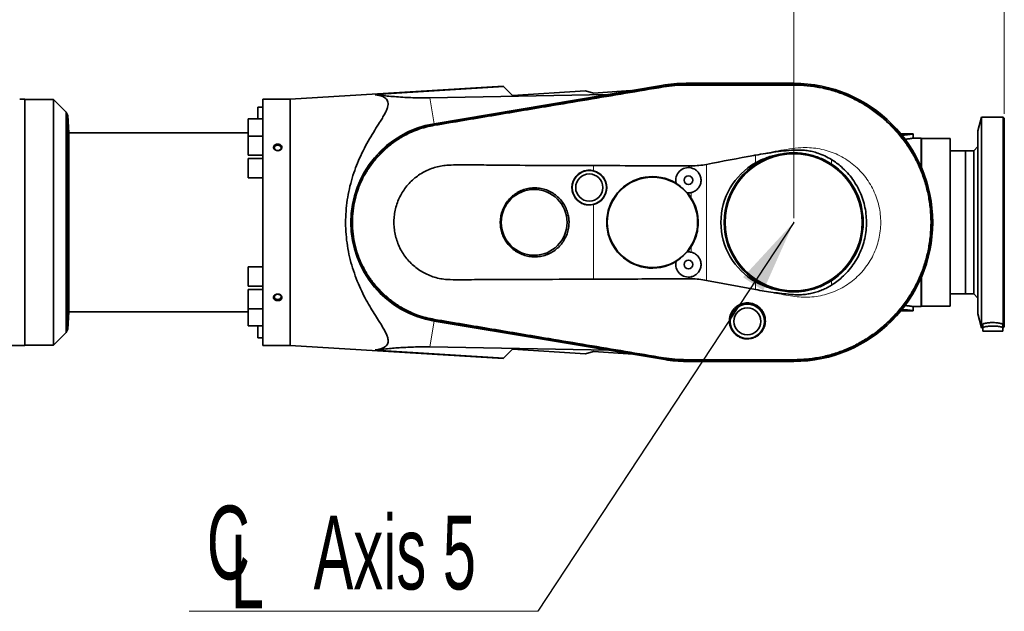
# Model space of a CAD drawing. Header units: millimetres. Extents: x 0 to 11920, y 0 to 8400.
# Tile 53 of 55: x 8071 to 9006, y 6467 to 7029. Entities that reach past the tile are written whole.
import ezdxf

# ---------------------------------------------------------------- set-up
doc = ezdxf.new("R2010")
doc.units = ezdxf.units.MM
doc.header["$LTSCALE"] = 20
doc.header["$PDSIZE"] = -1
doc.styles.add('SLDTEXTSTYLE0', font='TXT', dxfattribs={"width": 0.605})
doc.dimstyles.new('SLDDIMSTYLE0', dxfattribs={"dimtxt": 70, "dimasz": 70, "dimexe": 0, "dimexo": 0.0625, "dimgap": 17.5, "dimtad": 1, "dimdec": 0, "dimrnd": 1e-09, "dimzin": 12, "dimdsep": 46, "dimtxsty": 'SLDTEXTSTYLE0', "dimsah": 1, "dimcen": 0.09, "dimadec": 0, "dimazin": 3, "dimtfac": 1, "dimtofl": 0, "dimtmove": 0, "dimatfit": 3, "dimfxl": 1, "dimfrac": 2, "dimtolj": 1, "dimtzin": 12, "dimarcsym": 0})
doc.dimstyles.new('SLDDIMSTYLE2', dxfattribs={"dimtxt": 0.18, "dimasz": 70, "dimexe": 0, "dimexo": 0.0625, "dimgap": 0, "dimtad": 0, "dimtih": 1, "dimtoh": 1, "dimdec": 0, "dimrnd": 1e-09, "dimzin": 0, "dimdsep": 46, "dimtxsty": 'Standard', "dimsah": 1, "dimcen": 0.09, "dimadec": 0, "dimazin": 0, "dimtfac": 70, "dimtdec": 0, "dimtofl": 0, "dimtmove": 0, "dimatfit": 3, "dimfxl": 1, "dimfrac": 2, "dimtolj": 1, "dimtzin": 0, "dimarcsym": 0})

# ---------------------------------------------------------------- blocks, each defined once
blk = doc.blocks.new('_D')
at = {"color": 7, "linetype": 'Continuous', "lineweight": 0}
for p, q in [((7022.41, 6693.42), (7022.41, 7399.43)), ((9006.29, 6939.48), (9006.29, 7399.43)), ((7022.41, 7369.43), (9006.29, 7369.43))]:
    blk.add_line(p, q, dxfattribs=at)
at = {"color": 7, "linetype": 'Continuous', "lineweight": 18}
for centre, start, end in [((8014.84, 7423.15), 153.43495, 206.56505), ((8013.86, 7423.15), 333.43495, 26.56505)]:
    blk.add_arc(centre, 120.11, start, end, dxfattribs=at)
for points in [[(7022.41, 7369.43), (7092.41, 7359.43), (7092.41, 7379.43)], [(9006.29, 7369.43), (8936.29, 7379.43), (8936.29, 7359.43)]]:
    blk.add_solid(points, dxfattribs=at)
at = {"color": 7, "linetype": 'Continuous', "lineweight": 18, "insert": (7907.41, 7459.67), "char_height": 70, "attachment_point": 1, "style": 'SLDTEXTSTYLE0'}
blk.add_mtext('1984', dxfattribs=at)
blk = doc.blocks.new('_D_1')
at = {"color": 7, "linetype": 'Continuous', "lineweight": 0}
for p, q in [((7413.79, 6640.48), (7413.79, 7119.43)), ((8806.29, 6840.48), (8806.29, 7119.43)), ((7413.79, 7089.43), (8806.29, 7089.43))]:
    blk.add_line(p, q, dxfattribs=at)
at = {"color": 7, "linetype": 'Continuous', "lineweight": 18}
for points in [[(7413.79, 7089.43), (7483.79, 7079.43), (7483.79, 7099.43)], [(8806.29, 7089.43), (8736.29, 7099.43), (8736.29, 7079.43)]]:
    blk.add_solid(points, dxfattribs=at)
at = {"color": 7, "linetype": 'Continuous', "lineweight": 18, "insert": (8003.1, 7179.67), "char_height": 70, "attachment_point": 1, "style": 'SLDTEXTSTYLE0'}
blk.add_mtext('1393', dxfattribs=at)
blk = doc.blocks.new('_D_3')
at = {"color": 7, "linetype": 'Continuous', "lineweight": 0}
for p, q in [((7133.69, 6892.98), (7133.69, 7259.43)), ((9006.29, 6939.48), (9006.29, 7259.43)), ((7133.69, 7229.43), (9006.29, 7229.43))]:
    blk.add_line(p, q, dxfattribs=at)
at = {"color": 7, "linetype": 'Continuous', "lineweight": 18}
for points in [[(7133.69, 7229.43), (7203.69, 7219.43), (7203.69, 7239.43)], [(9006.29, 7229.43), (8936.29, 7239.43), (8936.29, 7219.43)]]:
    blk.add_solid(points, dxfattribs=at)
at = {"color": 7, "linetype": 'Continuous', "lineweight": 18, "insert": (7963.05, 7319.67), "char_height": 70, "attachment_point": 1, "style": 'SLDTEXTSTYLE0'}
blk.add_mtext('1873', dxfattribs=at)
blk = doc.blocks.new('SW_SYMBOL_MOD_CL')
at = {"color": 0, "linetype": 'Continuous', "lineweight": 0, "char_height": 15515, "attachment_point": 5, "style": 'SLDTEXTSTYLE0'}
for s, insert in [('C', (8000, 12000)), ('L', (12000, 6000))]:
    blk.add_mtext(s, dxfattribs=dict(at, insert=insert))
blk = doc.blocks.new('SW_NOTE_0_2')
at = {"color": 0, "linetype": 'Continuous', "lineweight": 0}
for p, q in [((-331.11, 0), (0, 0)), ((0, 0), (-331.11, 0)), ((-331.11, 0), (0, 0)), ((0, 0), (-331.11, 0)), ((-331.11, 0), (0, 0)), ((0, 0), (-331.11, 0))]:
    blk.add_line(p, q, dxfattribs=at)
at = {"color": 0, "linetype": 'Continuous', "lineweight": 0, "xscale": 0.0045117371, "yscale": 0.0045117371, "zscale": 0.0045117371}
blk.add_blockref('SW_SYMBOL_MOD_CL', (-330, 10.67), dxfattribs=at)
at = {"color": 0, "linetype": 'Continuous', "lineweight": 0, "insert": (-212.95, 90.79), "char_height": 70, "attachment_point": 1, "style": 'SLDTEXTSTYLE0'}
blk.add_mtext('Axis 5', dxfattribs=at)

msp = doc.modelspace()

# ---------------------------------------------------------------- linework, layer by layer
at = {"color": 7, "linetype": 'Continuous', "lineweight": 35}
for p, q in [((8530.35, 6965.84), (8328.29, 6953.48)), ((8680.88, 6966.52), (8464.92, 6930.16)), ((8465, 6930.02), (8682.47, 6966.51)), ((8530.35, 6965.84), (8531.11, 6965.08)), ((8806.29, 6968.48), (8704.29, 6968.48)), ((8704.29, 6968.32), (8806.29, 6968.32)), ((8704.29, 6967.11), (8704.29, 6967.11)), ((8806.28, 6967.11), (8806.29, 6967.11)), ((8460.78, 6954.73), (8629.14, 6957.81)), ((8531.11, 6965.08), (8539.22, 6956.98)), ((8608.63, 6961.24), (8539.22, 6956.98)), ((8616.29, 6959.23), (8608.63, 6961.24)), ((8616.29, 6959.23), (8651.72, 6961.61)), ((8682.67, 6965.31), (8682.67, 6965.31)), ((8076.29, 6953.48), (8071.29, 6953.48)), ((8076.29, 6719.48), (8076.29, 6953.48)), ((8103.43, 6952.98), (8076.29, 6952.98)), ((8115.29, 6941.12), (8103.43, 6952.98)), ((8103.43, 6952.98), (8103.43, 6836.48)), ((8309.29, 6953.48), (8302.29, 6953.48)), ((8302.29, 6719.48), (8302.29, 6953.48)), ((8328.29, 6953.48), (8323.29, 6953.48)), ((8328.29, 6953.48), (8328.29, 6719.48)), ((8117.07, 6938.03), (8115.29, 6941.12)), ((8115.29, 6941.12), (8115.29, 6731.84)), ((8117.94, 6921.48), (8117.07, 6938.03)), ((8117.07, 6734.93), (8117.07, 6938.03)), ((8302.29, 6945.97), (8297.29, 6945.97)), ((8297.29, 6934.83), (8297.29, 6945.97)), ((8302.29, 6934.83), (8288.29, 6934.83)), ((8288.29, 6925.68), (8288.29, 6934.83)), ((8465.19, 6928.86), (8465.2, 6928.86)), ((8984.79, 6936.48), (8981.29, 6923.42)), ((9005.29, 6936.48), (8984.79, 6936.48)), ((8984.79, 6836.48), (8984.79, 6936.48)), ((9006.29, 6935.48), (9005.29, 6936.48)), ((9005.29, 6836.48), (9005.29, 6936.48)), ((9006.29, 6836.48), (9006.29, 6935.48)), ((8288.29, 6921.48), (8117.94, 6921.48)), ((8117.94, 6751.48), (8117.94, 6921.48)), ((8288.29, 6918.46), (8288.29, 6925.68)), ((8908.11, 6920.48), (8914.29, 6920.48)), ((8908.55, 6919.85), (8910.29, 6919.94)), ((8910.29, 6919.31), (8909, 6919.24)), ((8914.29, 6920.3), (8914.29, 6920.48)), ((8919.79, 6920.48), (8915.74, 6920.48)), ((8919.79, 6916.48), (8919.79, 6920.48)), ((8981.29, 6836.48), (8981.29, 6923.42)), ((8302.29, 6918.46), (8288.29, 6918.46)), ((8288.29, 6909.31), (8288.29, 6918.46)), ((8927.29, 6916.48), (8919.77, 6916.48)), ((8927.29, 6916.48), (8927.29, 6889.23)), ((8927.79, 6915.98), (8927.29, 6915.48)), ((8954.79, 6915.98), (8927.79, 6915.98)), ((8927.79, 6915.98), (8927.79, 6888.07)), ((8954.79, 6915.98), (8954.79, 6756.98)), ((8288.29, 6900.16), (8288.29, 6909.31)), ((8969.59, 6904.48), (8954.79, 6904.48)), ((8977.29, 6904.48), (8969.59, 6904.48)), ((8969.59, 6904.48), (8969.59, 6768.48)), ((8969.59, 6836.48), (8969.59, 6904.48)), ((8981.29, 6908.48), (8977.29, 6904.48)), ((8977.29, 6836.48), (8977.29, 6904.48)), ((8288.29, 6900.16), (8302.29, 6900.16)), ((8302.29, 6897.13), (8288.29, 6897.13)), ((8288.29, 6887.98), (8288.29, 6897.13)), ((8288.29, 6878.83), (8288.29, 6887.98)), ((8288.29, 6878.83), (8302.29, 6878.83)), ((8694.71, 6873.34), (8694.61, 6873.74)), ((8705.43, 6864.51), (8705.02, 6864.55)), ((8103.43, 6836.48), (8103.43, 6719.98)), ((8969.59, 6768.48), (8969.59, 6836.48)), ((8977.29, 6768.48), (8977.29, 6836.48)), ((8981.29, 6749.54), (8981.29, 6836.48)), ((8984.79, 6736.48), (8984.79, 6836.48)), ((9005.29, 6736.48), (9005.29, 6836.48)), ((9006.29, 6737.48), (9006.29, 6836.48)), ((8705.02, 6808.41), (8705.43, 6808.45)), ((8694.61, 6799.22), (8694.71, 6799.62)), ((8302.29, 6794.13), (8288.29, 6794.13)), ((8288.29, 6784.98), (8288.29, 6794.13)), ((8288.29, 6775.83), (8288.29, 6784.98)), ((8770.03, 6772.63), (8723.5, 6781.42)), ((8927.29, 6783.73), (8927.29, 6756.48)), ((8927.79, 6784.89), (8927.79, 6756.98)), ((8288.29, 6775.83), (8302.29, 6775.83)), ((8302.29, 6772.8), (8288.29, 6772.8)), ((8288.29, 6763.65), (8288.29, 6772.8)), ((8288.29, 6754.5), (8288.29, 6763.65)), ((8954.79, 6768.48), (8969.59, 6768.48)), ((8969.59, 6768.48), (8977.29, 6768.48)), ((8977.29, 6768.48), (8981.29, 6764.48)), ((8117.07, 6734.93), (8117.94, 6751.48)), ((8117.94, 6751.48), (8288.29, 6751.48)), ((8288.29, 6754.5), (8302.29, 6754.5)), ((8288.29, 6747.28), (8288.29, 6754.5)), ((8914.29, 6752.48), (8908.11, 6752.48)), ((8910.29, 6753.02), (8908.42, 6753.12)), ((8910.29, 6753.65), (8908.92, 6753.72)), ((8914.29, 6752.48), (8914.29, 6752.66)), ((8915.74, 6752.48), (8919.79, 6752.48)), ((8919.74, 6756.48), (8927.29, 6756.48)), ((8919.79, 6752.48), (8919.79, 6756.49)), ((8927.29, 6757.48), (8927.79, 6756.98)), ((8927.79, 6756.98), (8954.79, 6756.98)), ((8288.29, 6738.13), (8288.29, 6747.28)), ((8682.47, 6706.45), (8465, 6742.94)), ((8465.02, 6742.78), (8684.01, 6706.16)), ((8465.2, 6744.1), (8465.19, 6744.1)), ((8981.29, 6749.54), (8984.79, 6736.48)), ((8115.29, 6731.84), (8117.07, 6734.93)), ((8288.29, 6738.13), (8302.29, 6738.13)), ((8297.29, 6736.99), (8297.29, 6738.13)), ((8297.29, 6726.99), (8297.29, 6736.99)), ((8984.79, 6736.48), (8985.79, 6736.48)), ((8985.79, 6736.74), (8985.79, 6739.99)), ((8985.79, 6736.74), (8985.79, 6733.18)), ((8985.79, 6733.18), (9004.79, 6733.18)), ((9004.79, 6736.74), (9004.79, 6739.99)), ((9004.79, 6736.74), (9004.79, 6733.18)), ((9004.79, 6736.48), (9005.29, 6736.48)), ((9005.29, 6736.48), (9006.29, 6737.48)), ((8103.43, 6719.98), (8115.29, 6731.84)), ((8297.29, 6726.99), (8302.29, 6726.99)), ((8046.2, 6719.48), (8076.29, 6719.48)), ((8076.29, 6719.98), (8103.43, 6719.98)), ((8302.29, 6719.48), (8328.29, 6719.48)), ((8328.29, 6719.48), (8530.35, 6707.12)), ((8630.94, 6715.04), (8460.92, 6718.23)), ((8539.22, 6715.98), (8531.11, 6707.88)), ((8539.22, 6715.98), (8608.66, 6711.72)), ((8608.66, 6711.72), (8616.29, 6713.74)), ((8616.29, 6713.74), (8653.76, 6711.22)), ((8531.11, 6707.88), (8530.35, 6707.12)), ((8682.67, 6707.65), (8682.67, 6707.65)), ((8704.29, 6705.85), (8704.29, 6705.85)), ((8806.29, 6704.64), (8704.29, 6704.64)), ((8704.29, 6704.48), (8806.29, 6704.48)), ((8806.29, 6705.85), (8806.29, 6705.85))]:
    msp.add_line(p, q, dxfattribs=at)
at = {"color": 8, "linetype": 'Continuous', "lineweight": 18}
for p, q in [((8682.67, 6965.31), (8682.47, 6966.51)), ((8704.29, 6967.11), (8704.29, 6968.32)), ((8704.29, 6966.55), (8704.29, 6967.11)), ((8806.28, 6967.11), (8806.29, 6966.56)), ((8806.29, 6967.11), (8806.29, 6968.32)), ((8531.11, 6965.08), (8408.91, 6957.65)), ((8682.77, 6964.76), (8682.67, 6965.31)), ((8460.78, 6954.73), (8464.92, 6930.16)), ((8465.19, 6928.86), (8465, 6930.02)), ((8465.29, 6928.29), (8465.2, 6928.86)), ((8910.29, 6919.31), (8910.29, 6919.94)), ((8770.03, 6892.97), (8770.03, 6900.33)), ((8723.5, 6891.54), (8723.5, 6781.42)), ((8842.23, 6896.09), (8842.23, 6891.84)), ((8616.29, 6885.48), (8616.29, 6890.45)), ((8709.06, 6888.16), (8709.06, 6890.1)), ((8709.06, 6859.53), (8709.06, 6864.8)), ((8616.29, 6782.51), (8616.29, 6853.49)), ((8709.06, 6808.16), (8709.06, 6813.43)), ((8709.06, 6782.85), (8709.06, 6784.8)), ((8770.03, 6772.63), (8770.03, 6779.99)), ((8842.23, 6781.12), (8842.23, 6776.86)), ((8910.29, 6753.02), (8910.29, 6753.65)), ((8460.92, 6718.23), (8465.02, 6742.78)), ((8465.19, 6744.1), (8465, 6742.94)), ((8465.29, 6744.67), (8465.2, 6744.1)), ((8531.11, 6707.88), (8408.91, 6715.31)), ((8682.67, 6707.65), (8682.47, 6706.45)), ((8682.77, 6708.2), (8682.67, 6707.65)), ((8704.29, 6706.41), (8704.29, 6705.85)), ((8704.29, 6705.85), (8704.29, 6704.64)), ((8806.29, 6706.41), (8793.64, 6706.41)), ((8806.29, 6706.41), (8806.29, 6705.85)), ((8806.29, 6705.85), (8806.29, 6704.64))]:
    msp.add_line(p, q, dxfattribs=at)
at = {"color": 7, "linetype": 'Continuous', "lineweight": 35, "flags": 128}
for points in [[(8316.29, 6904.67), (8317.35, 6904.81), (8318.29, 6905.21), (8319.01, 6905.84), (8319.44, 6906.62), (8319.53, 6907.46), (8319.27, 6908.28), (8318.68, 6908.99), (8317.84, 6909.52), (8316.83, 6909.79), (8315.76, 6909.79), (8314.74, 6909.52), (8313.9, 6908.99), (8313.31, 6908.28), (8313.05, 6907.46), (8313.14, 6906.62), (8313.57, 6905.84), (8314.29, 6905.21), (8315.24, 6904.81), (8316.29, 6904.67)], [(8316.29, 6768.29), (8317.35, 6768.15), (8318.29, 6767.75), (8319.01, 6767.12), (8319.44, 6766.34), (8319.53, 6765.5), (8319.27, 6764.68), (8318.68, 6763.97), (8317.84, 6763.44), (8316.83, 6763.17), (8315.76, 6763.17), (8314.74, 6763.44), (8313.9, 6763.97), (8313.31, 6764.68), (8313.05, 6765.5), (8313.14, 6766.34), (8313.57, 6767.12), (8314.29, 6767.75), (8315.24, 6768.15), (8316.29, 6768.29)]]:
    msp.add_lwpolyline(points, dxfattribs=at)
at = {"color": 7, "linetype": 'Continuous', "lineweight": 35}
for centre, radius in [((8806.29, 6836.48), 65), ((8612.19, 6869.48), 16.25), ((8612.19, 6869.48), 12.92), ((8672.19, 6836.48), 42.9), ((8706.29, 6876.48), 4.15), ((8559.89, 6836.48), 31.23), ((8706.29, 6796.48), 4.15), ((8762.29, 6742.48), 16.25), ((8762.29, 6742.48), 12.86)]:
    msp.add_circle(centre, radius, dxfattribs=at)
for centre, radius, start, end in [((8704.29, 6827.48), 141, 90, 99.55723), ((8704.29, 6836.48), 131.84, 90, 99.52477), ((8806.29, 6836.48), 132, 270, 90), ((8806.29, 6836.48), 131.84, 270, 90), ((8480.69, 6836.48), 95, 99.55723, 260.50724), ((8480.69, 6836.48), 94.84, 99.52477, 260.47523), ((8806.29, 6836.48), 66, 102.58892, 257.41108), ((8806.29, 6836.48), 66, 302.99174, 57.00826), ((8612.19, 6869.48), 16.51, 284.37716, 75.62284), ((8706.29, 6876.48), 12, 76.65221, 193.20977), ((8672.19, 6836.48), 43.48, 58.96524, 301.03476), ((8672.19, 6836.48), 43.19, 40.52686, 58.57795), ((8706.29, 6876.48), 12, 265.89505, 283.34779), ((8672.19, 6836.48), 43.48, 32.01127, 40.13958), ((8672.19, 6836.48), 43.19, 301.42205, 319.47314), ((8672.19, 6836.48), 43.48, 319.86042, 327.98873), ((8706.29, 6796.48), 12, 76.65221, 94.10495), ((8706.29, 6796.48), 12, 166.79023, 283.34779), ((8704.29, 6836.48), 131.84, 260.47523, 270), ((8704.29, 6827.48), 123, 260.50724, 270)]:
    msp.add_arc(centre, radius, start, end, dxfattribs=at)
msp.add_ellipse((8802.33, 6836.48), major_axis=(65.16, 0), ratio=0.998153, start_param=2.089503, end_param=4.193682, dxfattribs=at)
for points, knots in [([(8682.67, 6965.31), (8686.25, 6965.83), (8691.61, 6966.6), (8698.84, 6967.04), (8702.47, 6967.09), (8704.29, 6967.11)], [0, 0, 0, 0, 0.498216, 0.74889, 1, 1, 1, 1]), ([(8704.29, 6967.11), (8710.96, 6967.11), (8724.3, 6967.11), (8744.32, 6967.11), (8764.65, 6967.11), (8781.81, 6967.12), (8795.79, 6967.11), (8802.78, 6967.11), (8806.28, 6967.11)], [0, 0, 0, 0, 0.196212, 0.392416, 0.58862, 0.794306, 0.897163, 1, 1, 1, 1]), ([(8806.29, 6967.11), (8809.67, 6967.04), (8816.41, 6966.9), (8826.51, 6965.67), (8836.53, 6963.7), (8846.41, 6960.93), (8856.04, 6957.4), (8865.56, 6953.05), (8874.87, 6947.84), (8883.92, 6941.73), (8892.47, 6934.85), (8900.45, 6927.23), (8907.77, 6918.97), (8914.36, 6910.15), (8920.17, 6900.78), (8925.18, 6890.95), (8929.35, 6880.74), (8932.65, 6870.23), (8935.03, 6859.47), (8936.5, 6848.53), (8937.06, 6837.51), (8936.7, 6826.54), (8935.41, 6815.7), (8933.23, 6805.01), (8930.14, 6794.48), (8926.15, 6784.19), (8921.32, 6774.27), (8915.69, 6764.8), (8909.26, 6755.85), (8902.09, 6747.46), (8894.25, 6739.7), (8885.79, 6732.63), (8876.76, 6726.31), (8867.22, 6720.77), (8857.25, 6716.04), (8847.15, 6712.25), (8837, 6709.37), (8826.86, 6707.36), (8816.6, 6706.08), (8809.73, 6705.93), (8806.29, 6705.85)], [0, 0, 0, 0, 0.0246709, 0.0493437, 0.0742729, 0.099279, 0.124285, 0.1492142, 0.1757083, 0.2022024, 0.228995, 0.2558833, 0.2827717, 0.3095644, 0.3363595, 0.3632504, 0.3901412, 0.4169364, 0.4437357, 0.4706309, 0.497526, 0.5243254, 0.5507881, 0.5772509, 0.6040487, 0.6309423, 0.6578359, 0.6846338, 0.7114341, 0.7383303, 0.7652266, 0.792027, 0.8188253, 0.8457193, 0.8726134, 0.8994117, 0.9245202, 0.9497079, 0.9748939, 1, 1, 1, 1]), ([(8408.91, 6715.31), (8410.22, 6715.5), (8412.67, 6715.86), (8415.76, 6716.86), (8418.22, 6718.16), (8419.95, 6719.77), (8420.92, 6721.65), (8421.26, 6723.7), (8421.02, 6726.24), (8420.01, 6729.34), (8418.25, 6733.01), (8415.64, 6737.55), (8412.19, 6743.08), (8407.99, 6749.75), (8403.63, 6756.9), (8399.2, 6764.78), (8394.9, 6773.47), (8390.86, 6783.02), (8387.31, 6793.11), (8384.46, 6803.54), (8382.39, 6814.23), (8381.11, 6825.03), (8380.64, 6836), (8381.04, 6846.97), (8382.25, 6857.81), (8384.22, 6868.37), (8386.92, 6878.54), (8390.2, 6888.25), (8394.09, 6897.76), (8398.57, 6906.95), (8403.48, 6915.78), (8408.43, 6923.97), (8412.54, 6930.48), (8415.73, 6935.57), (8417.99, 6939.47), (8419.69, 6942.89), (8420.76, 6945.85), (8421.24, 6948.36), (8421.14, 6950.62), (8420.35, 6952.55), (8418.97, 6954.17), (8416.74, 6955.69), (8413.44, 6956.96), (8410.42, 6957.42), (8408.91, 6957.65)], [0, 0, 0, 0, 0.020291, 0.037998, 0.055736, 0.073403, 0.088213, 0.103074, 0.117888, 0.137114, 0.156423, 0.175701, 0.203683, 0.231759, 0.259861, 0.28788, 0.318535, 0.349322, 0.38007, 0.410672, 0.43999, 0.469393, 0.498697, 0.528032, 0.557466, 0.586814, 0.616091, 0.645446, 0.674745, 0.706836, 0.739047, 0.77126, 0.803351, 0.822267, 0.8412, 0.860086, 0.875538, 0.891026, 0.906455, 0.921937, 0.937479, 0.952983, 0.976479, 1, 1, 1, 1]), ([(8408.91, 6957.65), (8411.01, 6957.41), (8415.2, 6956.94), (8421.94, 6956.28), (8429.11, 6955.67), (8436.6, 6955.18), (8443.22, 6954.89), (8448.65, 6954.74), (8452.74, 6954.68), (8456.78, 6954.67), (8459.44, 6954.71), (8460.78, 6954.73)], [0, 0, 0, 0, 0.153001, 0.305984, 0.46037, 0.614674, 0.749662, 0.818159, 0.88663, 0.943092, 1, 1, 1, 1]), ([(8465.2, 6928.86), (8471.78, 6929.97), (8484.95, 6932.18), (8504.69, 6935.48), (8544.17, 6942.1), (8590.29, 6949.83), (8636.43, 6957.56), (8662.85, 6961.99), (8676.07, 6964.2), (8682.67, 6965.31)], [0, 0, 0, 0, 0.090795, 0.181579, 0.272357, 0.635472, 0.817736, 0.908868, 1, 1, 1, 1]), ([(8309.29, 6953.48), (8309.31, 6953.48), (8309.37, 6953.48), (8310.02, 6953.44), (8311.44, 6953.37), (8313.41, 6953.31), (8315.73, 6953.28), (8318.15, 6953.29), (8320.38, 6953.34), (8322.11, 6953.42), (8323.13, 6953.47), (8323.24, 6953.48), (8323.29, 6953.48)], [0, 0, 0, 0, 0.052295, 0.15493, 0.258586, 0.364844, 0.474016, 0.585217, 0.696873, 0.80723, 0.914856, 1, 1, 1, 1]), ([(8465.19, 6744.1), (8461.89, 6744.76), (8455.28, 6746.08), (8445.58, 6749.45), (8436.15, 6753.86), (8427.16, 6759.39), (8418.84, 6765.87), (8411.32, 6773.27), (8404.67, 6781.45), (8398.96, 6790.33), (8394.31, 6799.8), (8390.74, 6809.72), (8388.29, 6819.98), (8387.04, 6830.46), (8386.96, 6841.01), (8388.04, 6851.51), (8390.33, 6861.81), (8393.74, 6871.79), (8398.24, 6881.33), (8403.81, 6890.3), (8410.33, 6898.59), (8417.74, 6906.11), (8425.96, 6912.72), (8434.86, 6918.39), (8444.43, 6923.05), (8454.56, 6926.71), (8461.65, 6928.14), (8465.19, 6928.86)], [0, 0, 0, 0, 0.038408, 0.076823, 0.116812, 0.156928, 0.196917, 0.236906, 0.277023, 0.317012, 0.357003, 0.397122, 0.437113, 0.477111, 0.517237, 0.557236, 0.597232, 0.637356, 0.677353, 0.717351, 0.757478, 0.797476, 0.837468, 0.877588, 0.91758, 0.958793, 1, 1, 1, 1]), ([(8910.29, 6919.94), (8911.31, 6920.02), (8913.35, 6920.18), (8915.15, 6920.4), (8915.95, 6920.5), (8915.75, 6920.48), (8915.74, 6920.47)], [0, 0, 0, 0, 0.322745, 0.645497, 0.96759, 1, 1, 1, 1]), ([(8919.77, 6920.48), (8919.75, 6920.47), (8919.69, 6920.46), (8919.09, 6920.36), (8918.12, 6920.2), (8916.76, 6919.99), (8915.02, 6919.75), (8912.87, 6919.51), (8911.16, 6919.38), (8910.29, 6919.31)], [0, 0, 0, 0, 0.129314, 0.266036, 0.406669, 0.544446, 0.686115, 0.840291, 1, 1, 1, 1]), ([(8313.15, 6905.76), (8312.93, 6906.02), (8312.47, 6906.58), (8312.22, 6907.6), (8312.4, 6908.64), (8313.01, 6909.57), (8313.97, 6910.29), (8315.2, 6910.73), (8316.57, 6910.84), (8317.92, 6910.59), (8319.08, 6910.01), (8319.91, 6909.16), (8320.33, 6908.15), (8320.29, 6907.09), (8319.81, 6906.09), (8318.95, 6905.27), (8317.79, 6904.71), (8316.44, 6904.48), (8315.08, 6904.63), (8313.93, 6905.09), (8313.38, 6905.56), (8313.15, 6905.76)], [0, 0, 0, 0, 0.047455, 0.100499, 0.152957, 0.205334, 0.258219, 0.311942, 0.366459, 0.421407, 0.47626, 0.530513, 0.583885, 0.636494, 0.688828, 0.741502, 0.794949, 0.849244, 0.90411, 0.959051, 1, 1, 1, 1]), ([(8911.89, 6915.39), (8912.11, 6915.41), (8913.07, 6915.48), (8914.6, 6915.67), (8916.37, 6915.9), (8917.83, 6916.13), (8918.92, 6916.32), (8919.57, 6916.44), (8919.85, 6916.49), (8919.78, 6916.48), (8919.77, 6916.48)], [0, 0, 0, 0, 0.045027, 0.19832, 0.355941, 0.511207, 0.671017, 0.825408, 0.984413, 1, 1, 1, 1]), ([(8723.5, 6891.54), (8738.52, 6894.45), (8754.02, 6897.44), (8769.55, 6900.24), (8770.03, 6900.33)], [0, 0, 0, 0, 0.969242, 1, 1, 1, 1]), ([(8770.03, 6900.33), (8776.48, 6901.37), (8786.18, 6902.94), (8799.19, 6904.61), (8807.42, 6905.24), (8814.07, 6905.16), (8819.13, 6904.68), (8824.17, 6903.72), (8829.8, 6902.11), (8835.93, 6899.72), (8840.12, 6897.31), (8842.23, 6896.09)], [0, 0, 0, 0, 0.264572, 0.39745, 0.530199, 0.597906, 0.665584, 0.735297, 0.805023, 0.901813, 1, 1, 1, 1]), ([(8770.03, 6892.97), (8771.81, 6893.93), (8775.4, 6895.85), (8780.92, 6898.04), (8786.42, 6899.77), (8790.07, 6900.52), (8791.91, 6900.89)], [0, 0, 0, 0, 0.2600696, 0.5222111, 0.760324, 1, 1, 1, 1]), ([(8791.91, 6900.89), (8793.57, 6901.23), (8796.91, 6901.89), (8802.04, 6902.41), (8807.23, 6902.54), (8812.54, 6902.26), (8817.9, 6901.53), (8823.31, 6900.33), (8828.65, 6898.65), (8835.11, 6896.06), (8839.48, 6893.47), (8842.23, 6891.84)], [0, 0, 0, 0, 0.097277, 0.194555, 0.294266, 0.393978, 0.498427, 0.602877, 0.710371, 0.817865, 1, 1, 1, 1]), ([(8616.29, 6890.45), (8602.95, 6890.51), (8576.26, 6890.62), (8543.15, 6890.58), (8516.97, 6890.91), (8497.71, 6891.12), (8482.85, 6891.16), (8472.43, 6890.31), (8466.5, 6889.03), (8460.75, 6887.13), (8455.27, 6884.57), (8450.1, 6881.42), (8445.29, 6877.71), (8440.93, 6873.46), (8437.05, 6868.74), (8433.72, 6863.62), (8431.01, 6858.15), (8428.91, 6852.42), (8427.46, 6846.48), (8426.69, 6840.41), (8426.59, 6834.29), (8427.17, 6828.19), (8428.44, 6822.19), (8430.36, 6816.37), (8432.92, 6810.81), (8436.09, 6805.57), (8439.82, 6800.73), (8444.06, 6796.34), (8448.78, 6792.47), (8453.9, 6789.15), (8459.36, 6786.41), (8465.1, 6784.31), (8471.06, 6782.85), (8478.97, 6781.99), (8488.75, 6781.9), (8500.35, 6782.06), (8516.78, 6782.29), (8538.03, 6782.23), (8572.8, 6782.37), (8598.89, 6782.46), (8616.29, 6782.51)], [0, 0, 0, 0, 0.090594, 0.181189, 0.224844, 0.268499, 0.312135, 0.325836, 0.33958, 0.353281, 0.366976, 0.380715, 0.394411, 0.408221, 0.422075, 0.435885, 0.449672, 0.463503, 0.47729, 0.491106, 0.504966, 0.518782, 0.532618, 0.546499, 0.560335, 0.574154, 0.588017, 0.601837, 0.615631, 0.629469, 0.643264, 0.657126, 0.671031, 0.684884, 0.711184, 0.737504, 0.763824, 0.822853, 0.881882, 1, 1, 1, 1]), ([(8709.06, 6890.1), (8711.47, 6890.17), (8716.33, 6890.29), (8721.1, 6891.12), (8723.5, 6891.54)], [0, 0, 0, 0, 0.497253, 1, 1, 1, 1]), ([(8842.23, 6896.09), (8843.87, 6895.02), (8847.15, 6892.87), (8852.22, 6888.72), (8857.37, 6883.65), (8862.32, 6877.51), (8866.57, 6870.86), (8870.03, 6863.76), (8872.68, 6856.32), (8874.49, 6848.64), (8875.4, 6840.79), (8875.45, 6832.89), (8874.61, 6825.04), (8872.88, 6817.32), (8870.3, 6809.85), (8866.91, 6802.71), (8862.72, 6796.01), (8857.82, 6789.81), (8852.64, 6784.61), (8847.42, 6780.28), (8843.96, 6778), (8842.23, 6776.86)], [0, 0, 0, 0, 0.041286, 0.082572, 0.137797, 0.193198, 0.248423, 0.303699, 0.35915, 0.414425, 0.469722, 0.525194, 0.58049, 0.635816, 0.691318, 0.746644, 0.801958, 0.857449, 0.912763, 0.956382, 1, 1, 1, 1]), ([(8616.29, 6885.48), (8615.38, 6885.66), (8613.56, 6886.03), (8610.76, 6886), (8608.01, 6885.53), (8605.37, 6884.6), (8602.93, 6883.24), (8600.75, 6881.49), (8598.9, 6879.4), (8597.42, 6877.03), (8596.37, 6874.44), (8595.75, 6871.71), (8595.62, 6868.92), (8595.94, 6866.15), (8596.74, 6863.47), (8597.96, 6860.95), (8599.6, 6858.69), (8601.59, 6856.72), (8603.88, 6855.13), (8606.41, 6853.93), (8609.1, 6853.19), (8612.44, 6852.8), (8614.82, 6853.23), (8616.29, 6853.49)], [0, 0, 0, 0, 0.046294, 0.092587, 0.13888, 0.185174, 0.231469, 0.277764, 0.324066, 0.370367, 0.416676, 0.462985, 0.5093, 0.555614, 0.601929, 0.648245, 0.694559, 0.740872, 0.787181, 0.833489, 0.879789, 0.92609, 1, 1, 1, 1]), ([(8616.29, 6890.45), (8642.98, 6890.3), (8673.9, 6890.12), (8704.82, 6890.11), (8709.06, 6890.1)], [0, 0, 0, 0, 0.862932, 1, 1, 1, 1]), ([(8709.06, 6888.16), (8709.87, 6887.91), (8711.96, 6887.27), (8714.89, 6885.16), (8717.29, 6881.84), (8718.44, 6877.9), (8718.22, 6873.8), (8716.66, 6870), (8713.94, 6866.94), (8711.17, 6865.38), (8709.47, 6864.91), (8709.06, 6864.8)], [0, 0, 0, 0, 0.078787, 0.204627, 0.330631, 0.4567, 0.582662, 0.708561, 0.834557, 0.96063, 1, 1, 1, 1]), ([(8592.97, 6836.48), (8592.87, 6834.61), (8592.68, 6830.86), (8591.21, 6825.42), (8588.91, 6820.34), (8585.79, 6815.73), (8581.94, 6811.72), (8577.48, 6808.41), (8572.53, 6805.92), (8567.25, 6804.29), (8561.78, 6803.59), (8556.27, 6803.8), (8550.88, 6804.95), (8545.76, 6806.97), (8541.05, 6809.83), (8536.88, 6813.44), (8533.37, 6817.71), (8530.61, 6822.5), (8528.71, 6827.71), (8527.68, 6833.17), (8527.6, 6838.72), (8528.43, 6844.22), (8530.19, 6849.5), (8532.8, 6854.42), (8536.21, 6858.81), (8540.3, 6862.57), (8544.96, 6865.57), (8550.04, 6867.76), (8555.42, 6869.04), (8560.92, 6869.41), (8566.41, 6868.83), (8571.72, 6867.36), (8576.69, 6865), (8581.22, 6861.86), (8585.15, 6857.99), (8588.4, 6853.51), (8590.84, 6848.54), (8592.21, 6843.92), (8592.86, 6839.87), (8592.93, 6837.61), (8592.97, 6836.48)], [0, 0, 0, 0, 0.027345, 0.054689, 0.081676, 0.108663, 0.135588, 0.162513, 0.189342, 0.21617, 0.242909, 0.269648, 0.296346, 0.323045, 0.349769, 0.376493, 0.403295, 0.430097, 0.456992, 0.483888, 0.510854, 0.53782, 0.564805, 0.591791, 0.618738, 0.645685, 0.672549, 0.699414, 0.726185, 0.752955, 0.779663, 0.806371, 0.833076, 0.859782, 0.886548, 0.913315, 0.940177, 0.96704, 0.98352, 1, 1, 1, 1]), ([(8709.06, 6813.43), (8710.07, 6815.2), (8712.07, 6818.74), (8714.22, 6824.86), (8715.53, 6831.57), (8715.75, 6838.86), (8714.73, 6846.16), (8712.59, 6853.22), (8710.22, 6857.45), (8709.06, 6859.53)], [0, 0, 0, 0, 0.125601, 0.251219, 0.399214, 0.547217, 0.700279, 0.853321, 1, 1, 1, 1]), ([(8709.06, 6808.16), (8709.87, 6807.91), (8711.96, 6807.27), (8714.89, 6805.16), (8717.29, 6801.84), (8718.44, 6797.9), (8718.22, 6793.8), (8716.66, 6790), (8713.94, 6786.94), (8711.17, 6785.38), (8709.47, 6784.91), (8709.06, 6784.8)], [0, 0, 0, 0, 0.078787, 0.204627, 0.330631, 0.4567, 0.582662, 0.708561, 0.834557, 0.96063, 1, 1, 1, 1]), ([(8709.06, 6782.85), (8698.5, 6782.83), (8667.58, 6782.76), (8636.65, 6782.61), (8616.29, 6782.51)], [0, 0, 0, 0, 0.341475, 1, 1, 1, 1]), ([(8723.5, 6781.42), (8721.13, 6781.83), (8716.35, 6782.66), (8711.5, 6782.79), (8709.06, 6782.85)], [0, 0, 0, 0, 0.497347, 1, 1, 1, 1]), ([(8791.91, 6772.07), (8790.53, 6772.34), (8786.05, 6773.24), (8778.57, 6775.58), (8772.89, 6778.51), (8770.03, 6779.99)], [0, 0, 0, 0, 0.180582, 0.586315, 1, 1, 1, 1]), ([(8842.23, 6781.12), (8840.67, 6780.17), (8837.56, 6778.25), (8832.57, 6775.86), (8827.35, 6773.85), (8821.99, 6772.29), (8816.56, 6771.21), (8811.06, 6770.57), (8805.48, 6770.41), (8799.03, 6770.73), (8794.55, 6771.57), (8791.91, 6772.07)], [0, 0, 0, 0, 0.104299, 0.208598, 0.315927, 0.423256, 0.527556, 0.631855, 0.739183, 0.846512, 1, 1, 1, 1]), ([(8842.23, 6776.86), (8840.79, 6776.02), (8837.92, 6774.33), (8833.33, 6772.22), (8828.55, 6770.46), (8823.64, 6769.12), (8818.67, 6768.22), (8813.65, 6767.71), (8808.55, 6767.7), (8802.33, 6768.14), (8795.04, 6768.9), (8783.89, 6770.34), (8775.57, 6771.71), (8770.03, 6772.63)], [0, 0, 0, 0, 0.067223, 0.134444, 0.20356, 0.272674, 0.339917, 0.407155, 0.476278, 0.545467, 0.65896, 0.772468, 1, 1, 1, 1]), ([(8313.28, 6763.22), (8313.04, 6763.46), (8312.54, 6763.99), (8312.23, 6764.99), (8312.34, 6766.04), (8312.89, 6767.01), (8313.8, 6767.8), (8315, 6768.31), (8316.36, 6768.48), (8317.72, 6768.27), (8318.92, 6767.71), (8319.81, 6766.87), (8320.29, 6765.86), (8320.32, 6764.8), (8319.91, 6763.8), (8319.1, 6762.97), (8317.98, 6762.4), (8316.66, 6762.13), (8315.28, 6762.21), (8314.1, 6762.6), (8313.53, 6763.03), (8313.28, 6763.22)], [0, 0, 0, 0, 0.047411, 0.100584, 0.153109, 0.205457, 0.258233, 0.311821, 0.366233, 0.421146, 0.476049, 0.530421, 0.583932, 0.636634, 0.68897, 0.741555, 0.794869, 0.849044, 0.90385, 0.958816, 1, 1, 1, 1]), ([(8779.39, 6742.48), (8779.34, 6743.71), (8779.25, 6746.18), (8778.16, 6749.62), (8776.49, 6752.66), (8774.4, 6755.15), (8771.92, 6757.17), (8769.26, 6758.64), (8766.45, 6759.59), (8763.67, 6760.05), (8760.91, 6760.04), (8758.27, 6759.62), (8755.77, 6758.8), (8753.42, 6757.63), (8751.29, 6756.11), (8749.37, 6754.25), (8747.76, 6752.1), (8746.46, 6749.63), (8745.58, 6746.94), (8745.13, 6744.01), (8745.21, 6740.98), (8745.85, 6737.89), (8747.09, 6734.9), (8748.9, 6732.15), (8751.23, 6729.79), (8753.89, 6727.96), (8756.78, 6726.7), (8759.62, 6726), (8762.41, 6725.81), (8764.99, 6726.02), (8767.44, 6726.61), (8769.74, 6727.51), (8771.88, 6728.74), (8773.89, 6730.31), (8775.67, 6732.2), (8777.23, 6734.47), (8778.42, 6737.05), (8779.19, 6739.77), (8779.33, 6741.61), (8779.39, 6742.48)], [0, 0, 0, 0, 0.0364045, 0.0727893, 0.1038988, 0.1349873, 0.1630152, 0.1910277, 0.2161608, 0.2412884, 0.2647174, 0.288148, 0.3112194, 0.3342965, 0.3581778, 0.3820674, 0.4077218, 0.4333856, 0.4615024, 0.4896272, 0.5202961, 0.5509658, 0.5830663, 0.6151509, 0.646019, 0.6768547, 0.7037791, 0.7306833, 0.7537415, 0.7768, 0.7984717, 0.8201518, 0.8428845, 0.865628, 0.8910679, 0.9165184, 0.9453766, 0.9742407, 1, 1, 1, 1]), ([(8919.77, 6752.48), (8919.75, 6752.49), (8919.69, 6752.5), (8919.09, 6752.6), (8918.12, 6752.76), (8916.76, 6752.97), (8915.02, 6753.21), (8912.87, 6753.45), (8911.16, 6753.58), (8910.29, 6753.65)], [0, 0, 0, 0, 0.129314, 0.266036, 0.406669, 0.544446, 0.686115, 0.840291, 1, 1, 1, 1]), ([(8915.74, 6752.49), (8915.66, 6752.5), (8915.5, 6752.52), (8913.78, 6752.73), (8911.81, 6752.92), (8910.52, 6753.01), (8910.29, 6753.02)], [0, 0, 0, 0, 0.287383, 0.606783, 0.928405, 1, 1, 1, 1]), ([(8912.06, 6757.54), (8912.75, 6757.48), (8914.19, 6757.36), (8915.94, 6757.11), (8917.49, 6756.88), (8918.68, 6756.68), (8919.44, 6756.54), (8919.8, 6756.48), (8919.75, 6756.49), (8919.74, 6756.49)], [0, 0, 0, 0, 0.145759, 0.302607, 0.463932, 0.621888, 0.784527, 0.940627, 1, 1, 1, 1]), ([(8682.67, 6707.65), (8679.38, 6708.2), (8669.51, 6709.86), (8646.48, 6713.72), (8602, 6721.17), (8551.75, 6729.59), (8508.48, 6736.84), (8483.75, 6740.98), (8471.38, 6743.06), (8465.2, 6744.1)], [0, 0, 0, 0, 0.045394, 0.136182, 0.317755, 0.658877, 0.829438, 0.914717, 1, 1, 1, 1]), ([(9004.79, 6739.99), (9003.86, 6740.26), (9002.47, 6740.67), (9000.06, 6741.04), (8998.14, 6741.24), (8996.13, 6741.34), (8993.44, 6741.33), (8990.16, 6741.05), (8987.4, 6740.5), (8986.16, 6740.11), (8985.79, 6739.99)], [0, 0, 0, 0, 0.184594, 0.27723, 0.369863, 0.462153, 0.554443, 0.737369, 0.920715, 1, 1, 1, 1]), ([(9004.79, 6736.74), (9004.76, 6736.75), (9003.9, 6737.03), (9002.33, 6737.43), (8999.93, 6737.79), (8997.78, 6738), (8994.85, 6738.1), (8991.27, 6737.91), (8987.98, 6737.39), (8986.44, 6736.93), (8985.79, 6736.74)], [0, 0, 0, 0, 0.0074585, 0.1917356, 0.2831325, 0.3772026, 0.5003535, 0.6838913, 0.8673991, 1, 1, 1, 1]), ([(8460.92, 6718.23), (8458.83, 6718.25), (8454.62, 6718.31), (8448.13, 6718.22), (8441.45, 6718.01), (8434.69, 6717.66), (8428.36, 6717.22), (8421.93, 6716.68), (8415.41, 6716.05), (8411.08, 6715.56), (8408.91, 6715.31)], [0, 0, 0, 0, 0.089048, 0.179823, 0.304289, 0.428896, 0.556784, 0.684707, 0.842229, 1, 1, 1, 1]), ([(8704.29, 6705.85), (8700.68, 6705.93), (8695.26, 6706.06), (8688.06, 6706.81), (8684.47, 6707.37), (8682.67, 6707.65)], [0, 0, 0, 0, 0.498216, 0.74889, 1, 1, 1, 1]), ([(8806.29, 6705.85), (8799.62, 6705.85), (8786.28, 6705.85), (8766.27, 6705.85), (8745.93, 6705.85), (8725.28, 6705.85), (8711.29, 6705.85), (8704.29, 6705.85)], [0, 0, 0, 0, 0.196196, 0.39238, 0.588563, 0.794281, 1, 1, 1, 1])]:
    msp.add_open_spline(points, degree=3, knots=knots, dxfattribs=at)
at = {"color": 8, "linetype": 'Continuous', "lineweight": 18}
for points in [[(8682.77, 6964.76), (8686.34, 6965.28), (8693.47, 6966.33), (8700.69, 6966.48), (8704.29, 6966.55)], [(8704.29, 6706.41), (8700.69, 6706.48), (8693.47, 6706.63), (8686.34, 6707.68), (8682.77, 6708.2)]]:
    msp.add_open_spline(points, degree=3, dxfattribs=at)
for points, knots in [([(8704.29, 6966.55), (8712.79, 6966.55), (8729.79, 6966.55), (8752.46, 6966.55), (8772.29, 6966.56), (8789.29, 6966.55), (8800.62, 6966.55), (8806.29, 6966.56)], [0, 0, 0, 0, 0.25, 0.5, 0.666666, 0.833333, 1, 1, 1, 1]), ([(8806.29, 6966.56), (8810.56, 6966.44), (8819.08, 6966.2), (8831.73, 6964.24), (8844.14, 6961.15), (8856.18, 6956.83), (8867.73, 6951.37), (8878.69, 6944.79), (8888.96, 6937.18), (8898.43, 6928.59), (8907, 6919.13), (8914.62, 6908.86), (8921.19, 6897.9), (8926.65, 6886.35), (8930.96, 6874.32), (8934.07, 6861.92), (8935.94, 6849.28), (8936.57, 6836.52), (8935.95, 6823.75), (8934.08, 6811.11), (8930.98, 6798.72), (8926.68, 6786.68), (8921.22, 6775.12), (8914.66, 6764.16), (8907.06, 6753.9), (8898.48, 6744.42), (8889.01, 6735.82), (8878.76, 6728.22), (8867.8, 6721.63), (8856.25, 6716.16), (8844.23, 6711.84), (8831.83, 6708.74), (8819.15, 6706.77), (8810.58, 6706.53), (8806.29, 6706.41)], [0, 0, 0, 0, 0.031347, 0.06251, 0.093797, 0.125178, 0.15631, 0.187477, 0.21889, 0.250084, 0.281188, 0.312505, 0.343828, 0.374939, 0.406125, 0.437539, 0.468705, 0.499819, 0.531177, 0.56246, 0.593561, 0.624778, 0.656181, 0.687325, 0.718453, 0.749841, 0.781086, 0.812184, 0.843437, 0.874819, 0.905945, 0.937093, 0.96852, 1, 1, 1, 1]), ([(8465.29, 6928.29), (8474.35, 6929.81), (8492.47, 6932.85), (8519.66, 6937.41), (8546.84, 6941.97), (8577.05, 6947.03), (8610.27, 6952.6), (8646.52, 6958.68), (8670.68, 6962.74), (8682.77, 6964.76)], [0, 0, 0, 0, 0.1250006, 0.2500008, 0.3750007, 0.5000006, 0.6666671, 0.8333335, 1, 1, 1, 1]), ([(8465.29, 6744.67), (8462.6, 6745.19), (8457.26, 6746.23), (8449.45, 6748.67), (8441.88, 6751.73), (8433.79, 6755.88), (8425.4, 6761.32), (8417, 6768.3), (8409.48, 6776.2), (8402.93, 6784.92), (8397.44, 6794.35), (8393.1, 6804.36), (8389.94, 6814.8), (8388.03, 6825.55), (8387.39, 6836.44), (8388.02, 6847.33), (8389.93, 6858.08), (8393.07, 6868.52), (8397.41, 6878.53), (8402.89, 6887.97), (8409.43, 6896.7), (8416.94, 6904.61), (8425.33, 6911.58), (8433.72, 6917.04), (8441.79, 6921.19), (8449.37, 6924.26), (8457.2, 6926.72), (8462.59, 6927.77), (8465.29, 6928.29)], [0, 0, 0, 0, 0.031351, 0.062481, 0.093664, 0.125031, 0.166697, 0.208187, 0.250019, 0.291628, 0.333132, 0.374986, 0.416553, 0.458081, 0.499944, 0.541478, 0.583071, 0.624895, 0.666402, 0.708024, 0.749839, 0.791329, 0.832981, 0.874779, 0.905897, 0.937061, 0.968493, 1, 1, 1, 1]), ([(8770.03, 6900.33), (8773.61, 6901), (8780.79, 6902.36), (8791.52, 6904.51), (8802.31, 6906.3), (8812.22, 6907.45), (8821.24, 6907.55), (8829.24, 6906.68), (8837.1, 6904.94), (8844.7, 6902.31), (8851.97, 6898.85), (8858.83, 6894.6), (8865.17, 6889.58), (8870.93, 6883.86), (8875.99, 6877.55), (8880.28, 6870.72), (8883.76, 6863.47), (8886.4, 6855.91), (8888.14, 6848.12), (8889.01, 6840.21), (8888.99, 6832.25), (8888.06, 6824.36), (8886.26, 6816.64), (8883.63, 6809.15), (8880.15, 6802.03), (8875.91, 6795.33), (8870.95, 6789.12), (8865.31, 6783.51), (8859.07, 6778.55), (8852.3, 6774.28), (8845.08, 6770.81), (8837.49, 6768.15), (8829.64, 6766.32), (8821.6, 6765.44), (8813.5, 6765.44), (8802.17, 6766.76), (8787.72, 6769.43), (8775.93, 6771.56), (8770.03, 6772.63)], [0, 0, 0, 0, 0.0342608, 0.0685462, 0.1027783, 0.1369665, 0.1620758, 0.187267, 0.2123779, 0.2374746, 0.26265, 0.2877466, 0.3130343, 0.3384046, 0.3636924, 0.3887115, 0.4138119, 0.4388307, 0.4635954, 0.4884395, 0.5132039, 0.5378992, 0.5626734, 0.5873689, 0.6120559, 0.636821, 0.6615091, 0.6863644, 0.7112981, 0.7361545, 0.7612357, 0.7863954, 0.8114765, 0.8367557, 0.8621236, 0.8874326, 0.9437133, 1, 1, 1, 1]), ([(8682.77, 6708.2), (8670.68, 6710.22), (8646.52, 6714.28), (8610.27, 6720.36), (8577.05, 6725.93), (8546.84, 6730.99), (8519.66, 6735.55), (8492.47, 6740.11), (8474.35, 6743.15), (8465.29, 6744.67)], [0, 0, 0, 0, 0.166666, 0.333333, 0.499999, 0.624999, 0.749999, 0.875, 1, 1, 1, 1]), ([(8793.64, 6706.41), (8780.85, 6706.41), (8759.57, 6706.41), (8729.79, 6706.41), (8712.79, 6706.41), (8704.29, 6706.41)], [0, 0, 0, 0, 0.429179, 0.71459, 1, 1, 1, 1])]:
    msp.add_open_spline(points, degree=3, knots=knots, dxfattribs=at)
at = {"color": 7, "linetype": 'Continuous', "lineweight": 0}
msp.add_point((8806.29, 6836.48), dxfattribs=at)

# ---------------------------------------------------------------- block references
msp.add_blockref('SW_NOTE_0_2', (8563.33, 6467.22), dxfattribs=at)

# ---------------------------------------------------------------- dimensions: what is measured, and where the dimension line sits
at = {"color": 7, "linetype": 'Continuous', "lineweight": 18}
dim = msp.add_linear_dim(base=(9006.29, 7369.43), p1=(7022.41, 6689.42), p2=(9006.29, 6935.48), text='(<>)', dimstyle='SLDDIMSTYLE0', dxfattribs=at)
dim.commit()
dim.dimension.update_dxf_attribs({"geometry": '_D', "text_midpoint": (8014.35, 7369.43), "dimtype": 160})
for base, p1, p2, picture, middle in [((9006.29, 7229.43), (7133.69, 6888.98), (9006.29, 6935.48), '_D_3', (8069.99, 7229.43)), ((8806.290969, 7089.430498), (7413.790966, 6636.480095), (8806.290969, 6836.480095), '_D_1', (8110.040968, 7089.430498))]:
    dim = msp.add_linear_dim(base=base, p1=p1, p2=p2, dimstyle='SLDDIMSTYLE0', dxfattribs=at)
    dim.commit()
    dim.dimension.update_dxf_attribs({"geometry": picture, "text_midpoint": middle, "dimtype": 160})

# ---------------------------------------------------------------- leaders
at = {"color": 7, "linetype": 'Continuous', "lineweight": 0}
msp.add_leader([(8806.29, 6836.48), (8563.33, 6467.22)], dimstyle='SLDDIMSTYLE2', dxfattribs=at)

doc.saveas('drawing.dxf')
